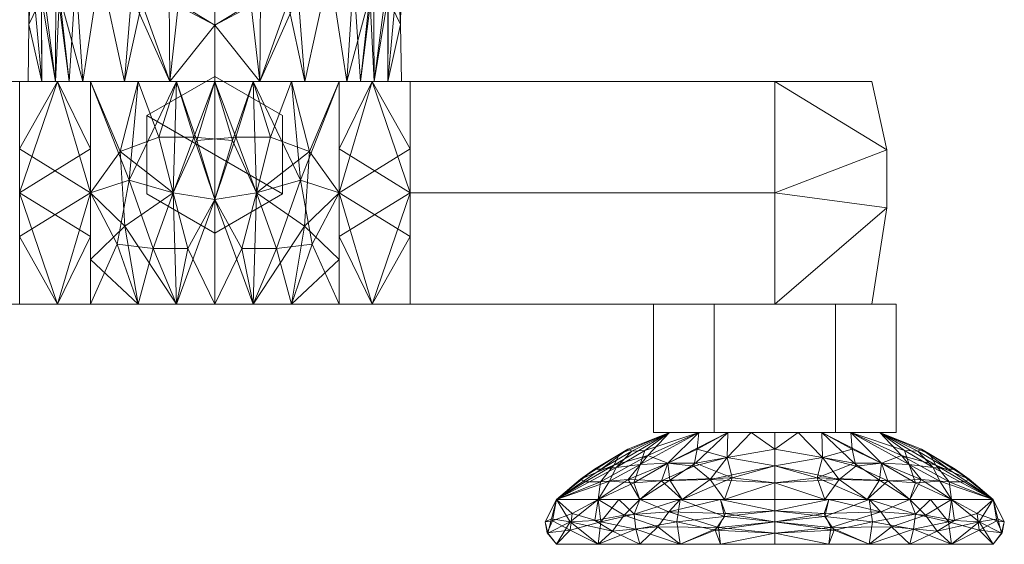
# Model space of a CAD drawing. Header units: millimetres. Extents: x -74 to 74, y 0 to 98.
# Tile 2 of 3: x -18 to 74, y 0 to 49. Entities that reach past the tile are written whole.
import ezdxf

# ---------------------------------------------------------------- set-up
doc = ezdxf.new("R2010")
doc.units = ezdxf.units.MM
doc.layers.add('A-GENM', color=13, linetype='Continuous')

# ---------------------------------------------------------------- blocks, each defined once
blk = doc.blocks.new('Model_FFAS1412-701500BF0 - Model_FFAS1412-701500BF0-430332-Preview')
at = {"layer": 'A-GENM', "lineweight": 9}
mesh = blk.add_polyface(dxfattribs=at)
corners = [(0, 43.43, -17.5), (-12.374, 43.43, -12.374), (-17.5, 43.43), (-12.374, 43.43, 12.374), (0, 43.43, 17.5), (0, 48.697, 17.5), (0, 53.964, 17.5), (0, 59.231, 17.5), (0, 64.498, 17.5), (-12.374, 64.498, 12.374), (-17.5, 64.498), (-12.374, 64.498, -12.374), (0, 64.498, -17.5), (0, 59.231, -17.5), (0, 53.964, -17.5), (0, 48.697, -17.5), (-8.452, 43.43, -13.999), (-8.452, 43.43, 13.999), (-8.452, 64.498, -13.999), (-8.452, 64.498, 13.999), (-4.226, 43.43, -15.75), (-4.226, 43.43, 15.75), (-4.226, 64.498, -15.75), (-4.226, 64.498, 15.75), (-4.29, 51.33, -16.966), (-10.742, 53.964, -13.815), (-10.742, 53.964, 13.815), (-14.937, 43.43, -6.187), (-14.937, 64.498, -6.187), (-14.937, 43.43, 6.187), (-14.937, 64.498, 6.187), (-6.852, 50.81, 16.103), (-4.116, 56.597, 17.009), (-17.164, 53.964, -3.414), (-17.164, 53.696, 3.414), (-6.852, 57.709, -16.103), (-14.888, 53.072, 9.198), (-7.831, 57.442, 15.65), (-14.551, 51.48, -9.722), (-7.807, 51.485, -15.662), (-3.422, 50.51, 17.162), (-10.742, 59.9, -13.815), (-13.601, 58.08, -11.012), (-15.847, 57.264, -7.424), (-16.235, 51.258, -6.532), (-13.656, 64.498, -9.281), (-16.219, 64.498, -3.094), (-17.416, 59.231, -1.715), (-17.401, 59.229, 1.854), (-16.662, 58.83, 5.35), (-13.656, 64.498, 9.281), (-13.528, 58.456, 11.102), (-17.5, 54.094, 0.003), (-17.422, 48.764, -1.647), (-16.219, 43.43, -3.094), (-16.219, 64.498, 3.094), (-16.28, 53.786, 6.42), (-15.359, 59.43, 8.387), (-13.012, 53.226, 11.702), (-16.219, 43.43, 3.094), (-3.514, 58.708, -17.144), (-13.656, 43.43, 9.281), (-13.656, 43.43, -9.281)]
mesh.append_faces([[corners[k] for k in face] for face in [(22, 35, 18), (18, 41, 11), (21, 31, 17), (9, 26, 19), (17, 26, 3), (12, 60, 22), (6, 40, 5), (55, 49, 30), (45, 43, 28), (28, 43, 46), (50, 51, 9), (54, 44, 27), (30, 57, 50)]], dxfattribs={"vtx0": -1, "vtx1": -1})
mesh.append_faces([[corners[k] for k in face] for face in [(60, 14, 24), (35, 39, 25), (26, 17, 31), (42, 41, 25), (24, 15, 20), (35, 22, 60), (25, 1, 38), (44, 54, 53), (35, 60, 24), (51, 58, 26), (32, 37, 31), (32, 40, 6), (44, 38, 27), (40, 32, 31), (31, 37, 26), (47, 52, 48), (42, 11, 41), (57, 36, 51), (53, 59, 34), (40, 21, 5), (7, 23, 32), (43, 33, 47), (47, 48, 10), (39, 35, 24), (41, 35, 25), (56, 29, 36), (58, 51, 36), (23, 37, 32), (19, 26, 37), (33, 43, 44), (43, 47, 46), (20, 39, 24), (16, 25, 39), (21, 40, 31), (35, 41, 18), (42, 25, 38), (43, 42, 38), (43, 45, 42), (44, 43, 38), (52, 47, 33), (49, 48, 34), (49, 55, 48), (34, 56, 49), (50, 57, 51), (49, 57, 30), (26, 9, 51), (53, 52, 33), (48, 52, 34), (53, 33, 44), (57, 56, 36), (57, 49, 56), (58, 36, 61), (3, 26, 58), (59, 56, 34), (34, 52, 53)]], dxfattribs={"vtx0": -1, "vtx1": -1, "vtx2": -1})
mesh.append_faces([[corners[k] for k in face] for face in [(24, 14, 15), (39, 20, 16), (25, 16, 1), (37, 23, 19), (56, 59, 29), (47, 10, 46), (38, 1, 62), (36, 29, 61)]], dxfattribs={"vtx0": -1, "vtx2": -1})
mesh.append_faces([[corners[k] for k in face] for face in [(60, 12, 13, 14)]], dxfattribs={"vtx0": -1, "vtx3": -1})
mesh.append_faces([[corners[k] for k in face] for face in [(4, 5, 21)]], dxfattribs={"vtx1": -1})
mesh.append_faces([[corners[k] for k in face] for face in [(6, 7, 32), (61, 3, 58), (45, 11, 42), (2, 59, 53), (54, 2, 53), (55, 10, 48), (62, 27, 38)]], dxfattribs={"vtx1": -1, "vtx2": -1})
mesh.append_faces([[corners[k] for k in face] for face in [(15, 0, 20), (7, 8, 23)]], dxfattribs={"vtx2": -1})
mesh = blk.add_polyface(dxfattribs=at)
corners = [(0, 43.43, -17.5), (0, 48.697, -17.5), (0, 53.964, -17.5), (0, 59.231, -17.5), (0, 64.498, -17.5), (12.374, 64.498, -12.374), (17.5, 64.498), (12.374, 64.498, 12.374), (0, 64.498, 17.5), (0, 59.231, 17.5), (0, 53.964, 17.5), (0, 48.697, 17.5), (0, 43.43, 17.5), (12.374, 43.43, 12.374), (17.5, 43.43), (12.374, 43.43, -12.374), (8.452, 43.43, 13.999), (8.452, 43.43, -13.999), (8.452, 64.498, 13.999), (8.452, 64.498, -13.999), (4.226, 43.43, 15.75), (4.226, 43.43, -15.75), (4.226, 64.498, 15.75), (4.226, 64.498, -15.75), (4.29, 51.33, 16.966), (10.742, 53.964, 13.815), (10.742, 53.964, -13.815), (14.937, 43.43, 6.187), (14.937, 64.498, 6.187), (14.937, 43.43, -6.187), (14.937, 64.498, -6.187), (6.852, 50.81, -16.103), (4.116, 56.597, -17.009), (17.164, 53.964, 3.414), (17.164, 53.696, -3.414), (6.852, 57.709, 16.103), (14.888, 53.072, -9.198), (7.831, 57.442, -15.65), (14.551, 51.48, 9.722), (7.807, 51.485, 15.662), (3.422, 50.51, -17.162), (10.742, 59.9, 13.815), (13.601, 58.08, 11.012), (15.847, 57.264, 7.424), (16.235, 51.258, 6.532), (13.656, 64.498, 9.281), (16.219, 64.498, 3.094), (17.416, 59.231, 1.715), (17.401, 59.229, -1.854), (16.662, 58.83, -5.35), (13.656, 64.498, -9.281), (13.528, 58.456, -11.102), (17.5, 54.094, -0.003), (17.422, 48.764, 1.647), (16.219, 43.43, 3.094), (16.219, 64.498, -3.094), (16.28, 53.786, -6.42), (15.359, 59.43, -8.387), (13.012, 53.226, -11.702), (16.219, 43.43, -3.094), (3.514, 58.708, 17.144), (13.656, 43.43, -9.281), (13.656, 43.43, 9.281)]
mesh.append_faces([[corners[k] for k in face] for face in [(22, 35, 18), (18, 41, 7), (21, 31, 17), (5, 26, 19), (17, 26, 15), (8, 60, 22), (2, 40, 1), (55, 49, 30), (45, 43, 28), (28, 43, 46), (50, 51, 5), (54, 44, 27), (30, 57, 50)]], dxfattribs={"vtx0": -1, "vtx1": -1})
mesh.append_faces([[corners[k] for k in face] for face in [(60, 10, 24), (35, 39, 25), (26, 17, 31), (42, 41, 25), (24, 11, 20), (35, 22, 60), (25, 13, 38), (44, 54, 53), (35, 60, 24), (51, 58, 26), (32, 37, 31), (32, 40, 2), (44, 38, 27), (40, 32, 31), (31, 37, 26), (47, 52, 48), (42, 7, 41), (57, 36, 51), (53, 59, 34), (40, 21, 1), (3, 23, 32), (43, 33, 47), (47, 48, 6), (39, 35, 24), (41, 35, 25), (56, 29, 36), (58, 51, 36), (23, 37, 32), (19, 26, 37), (33, 43, 44), (43, 47, 46), (20, 39, 24), (16, 25, 39), (21, 40, 31), (35, 41, 18), (42, 25, 38), (43, 42, 38), (43, 45, 42), (44, 43, 38), (52, 47, 33), (49, 48, 34), (49, 55, 48), (34, 56, 49), (50, 57, 51), (49, 57, 30), (26, 5, 51), (53, 52, 33), (48, 52, 34), (53, 33, 44), (57, 56, 36), (57, 49, 56), (58, 36, 61), (15, 26, 58), (59, 56, 34), (34, 52, 53)]], dxfattribs={"vtx0": -1, "vtx1": -1, "vtx2": -1})
mesh.append_faces([[corners[k] for k in face] for face in [(24, 10, 11), (39, 20, 16), (25, 16, 13), (37, 23, 19), (56, 59, 29), (47, 6, 46), (38, 13, 62), (36, 29, 61)]], dxfattribs={"vtx0": -1, "vtx2": -1})
mesh.append_faces([[corners[k] for k in face] for face in [(60, 8, 9, 10)]], dxfattribs={"vtx0": -1, "vtx3": -1})
mesh.append_faces([[corners[k] for k in face] for face in [(0, 1, 21)]], dxfattribs={"vtx1": -1})
mesh.append_faces([[corners[k] for k in face] for face in [(2, 3, 32), (61, 15, 58), (45, 7, 42), (14, 59, 53), (54, 14, 53), (55, 6, 48), (62, 27, 38)]], dxfattribs={"vtx1": -1, "vtx2": -1})
mesh.append_faces([[corners[k] for k in face] for face in [(11, 12, 20), (3, 4, 23)]], dxfattribs={"vtx2": -1})
mesh = blk.add_polyface(dxfattribs=at)
corners = [(11.657, 43.43, -13.053), (0, 43.43, -17.5), (-11.657, 43.43, -13.053), (-14.753, 43.43, -11.168), (-18.318, 43.43, -10.511), (-52.5, 43.43, -10.511), (-61.603, 43.43, -5.256), (-61.603, 43.43, 5.256), (-52.5, 43.43, 10.511), (-18.318, 43.43, 10.511), (-14.753, 43.43, 11.168), (-11.657, 43.43, 13.053), (0, 43.43, 17.5), (11.657, 43.43, 13.053), (14.753, 43.43, 11.168), (18.318, 43.43, 10.511), (52.5, 43.43, 10.511), (61.603, 43.43, 5.256), (61.603, 43.43, -5.256), (52.5, 43.43, -10.511), (18.318, 43.43, -10.511), (14.753, 43.43, -11.168)]
mesh.append_faces([[corners[k] for k in face] for face in [(8, 6, 7)]], dxfattribs={"vtx0": -1})
mesh.append_faces([[corners[k] for k in face] for face in [(14, 21, 0), (9, 4, 5), (10, 3, 4, 9)]], dxfattribs={"vtx0": -1, "vtx2": -1})
mesh.append_faces([[corners[k] for k in face] for face in [(0, 12, 13, 14)]], dxfattribs={"vtx0": -1, "vtx3": -1})
mesh.append_faces([[corners[k] for k in face] for face in [(2, 3, 10), (11, 12, 2, 10)]], dxfattribs={"vtx1": -1, "vtx2": -1})
mesh.append_faces([[corners[k] for k in face] for face in [(19, 20, 15, 16), (20, 21, 14, 15), (5, 6, 8, 9)]], dxfattribs={"vtx1": -1, "vtx3": -1})
mesh.append_faces([[corners[k] for k in face] for face in [(0, 1, 2, 12)]], dxfattribs={"vtx2": -1, "vtx3": -1})
mesh.append_faces([[corners[k] for k in face] for face in [(16, 17, 18, 19)]], dxfattribs={"vtx3": -1})
mesh = blk.add_polyface(dxfattribs=at)
corners = [(-11.657, 22.54, -13.053), (-14.753, 22.54, -11.168), (-18.318, 22.54, -10.511), (-18.318, 32.985, -10.511), (-18.318, 43.43, -10.511), (-14.753, 43.43, -11.168), (-11.657, 43.43, -13.053), (-11.657, 32.985, -13.053), (-11.657, 28.865, -13.053), (-18.318, 37.105, -10.511)]
mesh.append_faces([[corners[k] for k in face] for face in [(7, 5, 6)]], dxfattribs={"vtx0": -1})
mesh.append_faces([[corners[k] for k in face] for face in [(3, 8, 1), (7, 9, 5)]], dxfattribs={"vtx0": -1, "vtx1": -1, "vtx2": -1})
mesh.append_faces([[corners[k] for k in face] for face in [(3, 9, 7, 8)]], dxfattribs={"vtx1": -1, "vtx3": -1})
mesh.append_faces([[corners[k] for k in face] for face in [(8, 0, 1), (9, 4, 5), (1, 2, 3)]], dxfattribs={"vtx2": -1})
mesh = blk.add_polyface(dxfattribs=at)
corners = [(-18.318, 22.54, 10.511), (-14.753, 22.54, 11.168), (-11.657, 22.54, 13.053), (-11.657, 32.985, 13.053), (-11.657, 43.43, 13.053), (-14.753, 43.43, 11.168), (-18.318, 43.43, 10.511), (-18.318, 32.985, 10.511), (-18.318, 28.865, 10.511), (-11.657, 37.105, 13.053)]
mesh.append_faces([[corners[k] for k in face] for face in [(7, 5, 6)]], dxfattribs={"vtx0": -1})
mesh.append_faces([[corners[k] for k in face] for face in [(3, 8, 1), (7, 9, 5)]], dxfattribs={"vtx0": -1, "vtx1": -1, "vtx2": -1})
mesh.append_faces([[corners[k] for k in face] for face in [(3, 9, 7, 8)]], dxfattribs={"vtx1": -1, "vtx3": -1})
mesh.append_faces([[corners[k] for k in face] for face in [(8, 0, 1), (9, 4, 5), (1, 2, 3)]], dxfattribs={"vtx2": -1})
mesh = blk.add_polyface(dxfattribs=at)
corners = [(0, 43.43, 17.5), (-12.374, 43.43, 12.374), (-17.5, 43.43), (-12.374, 43.43, -12.374), (0, 43.43, -17.5), (12.374, 43.43, -12.374), (17.5, 43.43), (12.374, 43.43, 12.374)]
mesh.append_faces([[corners[k] for k in face] for face in [(1, 4, 5, 6)]], dxfattribs={"vtx0": -1, "vtx3": -1})
mesh.append_faces([[corners[k] for k in face] for face in [(2, 3, 4, 1), (7, 0, 1, 6)]], dxfattribs={"vtx2": -1})
mesh = blk.add_polyface(dxfattribs=at)
corners = [(11.657, 22.54, -13.053), (0, 22.54, -17.5), (-11.657, 22.54, -13.053), (-11.657, 32.985, -13.053), (-11.657, 43.43, -13.053), (0, 43.43, -17.5), (11.657, 43.43, -13.053), (11.657, 32.985, -13.053), (7.185, 43.43, -14.759), (-7.185, 22.54, -14.759), (7.185, 22.54, -14.759), (-7.185, 43.43, -14.759), (3.899, 32.985, -17.06), (-3.899, 32.985, -17.06), (11.657, 26.723, -13.053), (8.419, 29.854, -15.342), (8.877, 36.837, -15.081), (3.593, 43.43, -16.129), (1.962, 38.207, -17.39), (0, 32.351, -17.5), (-1.675, 37.89, -17.42), (-3.593, 43.43, -16.129), (5.24, 38.207, -16.697), (-3.593, 22.54, -16.129), (-5.787, 27.762, -16.516), (-8.032, 34.148, -15.548), (-9.139, 28.161, -14.924), (-2.533, 27.762, -17.316), (3.593, 22.54, -16.129)]
mesh.append_faces([[corners[k] for k in face] for face in [(23, 27, 1), (1, 19, 28), (6, 16, 8), (8, 22, 17), (4, 25, 3), (21, 25, 11), (2, 26, 9)]], dxfattribs={"vtx0": -1, "vtx1": -1})
mesh.append_faces([[corners[k] for k in face] for face in [(13, 27, 24), (13, 21, 20), (15, 14, 10), (22, 12, 18), (20, 5, 18), (18, 19, 20), (7, 15, 16), (13, 24, 25), (16, 15, 12), (22, 18, 17), (16, 22, 8), (18, 12, 19), (19, 12, 28), (23, 24, 27), (19, 13, 20), (13, 25, 21), (16, 12, 22), (25, 24, 26), (9, 26, 24), (3, 25, 26), (13, 19, 27), (1, 27, 19), (15, 28, 12)]], dxfattribs={"vtx0": -1, "vtx1": -1, "vtx2": -1})
mesh.append_faces([[corners[k] for k in face] for face in [(18, 5, 17), (24, 23, 9)]], dxfattribs={"vtx0": -1, "vtx2": -1})
mesh.append_faces([[corners[k] for k in face] for face in [(6, 7, 16), (4, 11, 25), (10, 28, 15), (2, 3, 26), (7, 14, 15), (21, 5, 20)]], dxfattribs={"vtx1": -1, "vtx2": -1})
mesh.append_faces([[corners[k] for k in face] for face in [(14, 0, 10)]], dxfattribs={"vtx2": -1})
mesh = blk.add_polyface(dxfattribs=at)
corners = [(-11.657, 22.54, 13.053), (0, 22.54, 17.5), (11.657, 22.54, 13.053), (11.657, 32.985, 13.053), (11.657, 43.43, 13.053), (0, 43.43, 17.5), (-11.657, 43.43, 13.053), (-11.657, 32.985, 13.053), (-7.185, 43.43, 14.759), (7.185, 22.54, 14.759), (-7.185, 22.54, 14.759), (7.185, 43.43, 14.759), (-3.899, 32.985, 17.06), (3.899, 32.985, 17.06), (-11.657, 26.723, 13.053), (-8.419, 29.854, 15.342), (-8.877, 36.837, 15.081), (-3.593, 43.43, 16.129), (-1.962, 38.207, 17.39), (0, 32.351, 17.5), (1.675, 37.89, 17.42), (3.593, 43.43, 16.129), (-5.24, 38.207, 16.697), (3.593, 22.54, 16.129), (5.787, 27.762, 16.516), (8.032, 34.148, 15.548), (9.139, 28.161, 14.924), (2.533, 27.762, 17.316), (-3.593, 22.54, 16.129)]
mesh.append_faces([[corners[k] for k in face] for face in [(23, 27, 1), (1, 19, 28), (6, 16, 8), (8, 22, 17), (4, 25, 3), (21, 25, 11), (2, 26, 9)]], dxfattribs={"vtx0": -1, "vtx1": -1})
mesh.append_faces([[corners[k] for k in face] for face in [(13, 27, 24), (13, 21, 20), (15, 14, 10), (22, 12, 18), (20, 5, 18), (18, 19, 20), (7, 15, 16), (13, 24, 25), (16, 15, 12), (22, 18, 17), (16, 22, 8), (18, 12, 19), (19, 12, 28), (23, 24, 27), (19, 13, 20), (13, 25, 21), (16, 12, 22), (25, 24, 26), (9, 26, 24), (3, 25, 26), (13, 19, 27), (1, 27, 19), (15, 28, 12)]], dxfattribs={"vtx0": -1, "vtx1": -1, "vtx2": -1})
mesh.append_faces([[corners[k] for k in face] for face in [(18, 5, 17), (24, 23, 9)]], dxfattribs={"vtx0": -1, "vtx2": -1})
mesh.append_faces([[corners[k] for k in face] for face in [(6, 7, 16), (4, 11, 25), (10, 28, 15), (2, 3, 26), (7, 14, 15), (21, 5, 20)]], dxfattribs={"vtx1": -1, "vtx2": -1})
mesh.append_faces([[corners[k] for k in face] for face in [(14, 0, 10)]], dxfattribs={"vtx2": -1})
mesh = blk.add_polyface(dxfattribs=at)
corners = [(0, 29.19, -28), (-6.365, 32.865, -28), (-6.365, 40.215, -28), (0, 43.89, -28), (6.365, 40.215, -28), (6.365, 32.865, -28)]
mesh.append_faces([[corners[k] for k in face] for face in [(5, 0, 1, 2), (2, 3, 4, 5)]], dxfattribs={"vtx3": -1})
mesh = blk.add_polyface(dxfattribs=at)
corners = [(0, 29.19), (6.365, 32.865), (6.365, 40.215), (0, 43.89), (-6.365, 40.215), (-6.365, 32.865)]
mesh.append_faces([[corners[k] for k in face] for face in [(4, 5, 0, 1), (1, 2, 3, 4)]], dxfattribs={"vtx3": -1})
mesh = blk.add_polyface(dxfattribs=at)
corners = [(0, 43.89, -28), (-6.365, 40.215, -28), (-6.365, 32.865, -28), (0, 29.19, -28), (0, 29.19, -21), (0, 29.19, -14), (0, 29.19, -7), (0, 29.19), (-6.365, 32.865), (-6.365, 40.215), (0, 43.89), (0, 43.89, -7), (0, 43.89, -14), (0, 43.89, -21)]
mesh.append_faces([[corners[k] for k in face] for face in [(11, 9, 10), (8, 6, 7)]], dxfattribs={"vtx0": -1})
mesh.append_faces([[corners[k] for k in face] for face in [(4, 13, 1, 2)]], dxfattribs={"vtx0": -1, "vtx1": -1, "vtx3": -1})
mesh.append_faces([[corners[k] for k in face] for face in [(5, 12, 13, 4), (6, 11, 12, 5)]], dxfattribs={"vtx0": -1, "vtx2": -1})
mesh.append_faces([[corners[k] for k in face] for face in [(0, 1, 13)]], dxfattribs={"vtx1": -1})
mesh.append_faces([[corners[k] for k in face] for face in [(8, 9, 11, 6)]], dxfattribs={"vtx1": -1, "vtx2": -1, "vtx3": -1})
mesh.append_faces([[corners[k] for k in face] for face in [(2, 3, 4)]], dxfattribs={"vtx2": -1})
mesh = blk.add_polyface(dxfattribs=at)
corners = [(0, 43.89, -28), (0, 43.89, -21), (0, 43.89, -14), (0, 43.89, -7), (0, 43.89), (6.365, 40.215), (6.365, 32.865), (0, 29.19), (0, 29.19, -7), (0, 29.19, -14), (0, 29.19, -21), (0, 29.19, -28), (6.365, 32.865, -28), (6.365, 40.215, -28)]
mesh.append_faces([[corners[k] for k in face] for face in [(8, 6, 7), (5, 3, 4)]], dxfattribs={"vtx0": -1})
mesh.append_faces([[corners[k] for k in face] for face in [(1, 10, 12, 13)]], dxfattribs={"vtx0": -1, "vtx1": -1, "vtx3": -1})
mesh.append_faces([[corners[k] for k in face] for face in [(2, 9, 10, 1), (3, 8, 9, 2)]], dxfattribs={"vtx0": -1, "vtx2": -1})
mesh.append_faces([[corners[k] for k in face] for face in [(11, 12, 10)]], dxfattribs={"vtx1": -1})
mesh.append_faces([[corners[k] for k in face] for face in [(5, 6, 8, 3)]], dxfattribs={"vtx1": -1, "vtx2": -1, "vtx3": -1})
mesh.append_faces([[corners[k] for k in face] for face in [(13, 0, 1)]], dxfattribs={"vtx2": -1})
mesh = blk.add_polyface(dxfattribs=at)
corners = [(11.657, 22.54, 13.053), (14.753, 22.54, 11.168), (18.318, 22.54, 10.511), (18.318, 32.985, 10.511), (18.318, 43.43, 10.511), (14.753, 43.43, 11.168), (11.657, 43.43, 13.053), (11.657, 32.985, 13.053), (11.657, 28.865, 13.053), (18.318, 37.105, 10.511)]
mesh.append_faces([[corners[k] for k in face] for face in [(7, 5, 6)]], dxfattribs={"vtx0": -1})
mesh.append_faces([[corners[k] for k in face] for face in [(3, 8, 1), (7, 9, 5)]], dxfattribs={"vtx0": -1, "vtx1": -1, "vtx2": -1})
mesh.append_faces([[corners[k] for k in face] for face in [(3, 9, 7, 8)]], dxfattribs={"vtx1": -1, "vtx3": -1})
mesh.append_faces([[corners[k] for k in face] for face in [(8, 0, 1), (9, 4, 5), (1, 2, 3)]], dxfattribs={"vtx2": -1})
mesh = blk.add_polyface(dxfattribs=at)
corners = [(18.318, 22.54, -10.511), (14.753, 22.54, -11.168), (11.657, 22.54, -13.053), (11.657, 32.985, -13.053), (11.657, 43.43, -13.053), (14.753, 43.43, -11.168), (18.318, 43.43, -10.511), (18.318, 32.985, -10.511), (18.318, 28.865, -10.511), (11.657, 37.105, -13.053)]
mesh.append_faces([[corners[k] for k in face] for face in [(7, 5, 6)]], dxfattribs={"vtx0": -1})
mesh.append_faces([[corners[k] for k in face] for face in [(3, 8, 1), (7, 9, 5)]], dxfattribs={"vtx0": -1, "vtx1": -1, "vtx2": -1})
mesh.append_faces([[corners[k] for k in face] for face in [(3, 9, 7, 8)]], dxfattribs={"vtx1": -1, "vtx3": -1})
mesh.append_faces([[corners[k] for k in face] for face in [(8, 0, 1), (9, 4, 5), (1, 2, 3)]], dxfattribs={"vtx2": -1})
mesh = blk.add_polyface(dxfattribs=at)
corners = [(18.318, 22.54, 10.511), (52.5, 22.54, 10.511), (52.5, 32.985, 10.511), (52.5, 43.43, 10.511), (18.318, 43.43, 10.511), (18.318, 32.985, 10.511)]
mesh.append_faces([[corners[k] for k in face] for face in [(3, 4, 5, 2)]], dxfattribs={"vtx2": -1})
mesh.append_faces([[corners[k] for k in face] for face in [(5, 0, 1, 2)]], dxfattribs={"vtx3": -1})
mesh = blk.add_polyface(dxfattribs=at)
corners = [(52.5, 22.54, -10.511), (18.318, 22.54, -10.511), (18.318, 32.985, -10.511), (18.318, 43.43, -10.511), (52.5, 43.43, -10.511), (52.5, 32.985, -10.511)]
mesh.append_faces([[corners[k] for k in face] for face in [(3, 4, 5, 2)]], dxfattribs={"vtx2": -1})
mesh.append_faces([[corners[k] for k in face] for face in [(5, 0, 1, 2)]], dxfattribs={"vtx3": -1})
mesh = blk.add_polyface(dxfattribs=at)
corners = [(52.5, 22.54, 10.511), (61.603, 22.54, 5.256), (61.603, 22.54, -5.256), (52.5, 22.54, -10.511), (52.5, 32.985, -10.511), (52.5, 43.43, -10.511), (61.603, 43.43, -5.256), (61.603, 43.43, 5.256), (52.5, 43.43, 10.511), (52.5, 32.985, 10.511), (63.011, 37.022, 0), (63.011, 31.555, 0)]
mesh.append_faces([[corners[k] for k in face] for face in [(1, 11, 0), (7, 10, 6), (9, 10, 8), (8, 10, 7), (5, 10, 4), (3, 11, 2)]], dxfattribs={"vtx0": -1, "vtx1": -1})
mesh.append_faces([[corners[k] for k in face] for face in [(9, 11, 10), (10, 11, 4)]], dxfattribs={"vtx0": -1, "vtx1": -1, "vtx2": -1})
mesh.append_faces([[corners[k] for k in face] for face in [(11, 9, 0), (10, 5, 6)]], dxfattribs={"vtx0": -1, "vtx2": -1})
mesh.append_faces([[corners[k] for k in face] for face in [(1, 2, 11), (3, 4, 11)]], dxfattribs={"vtx1": -1, "vtx2": -1})
mesh = blk.add_polyface(dxfattribs=at)
corners = [(11.657, 22.54, -13.053), (14.753, 22.54, -11.168), (18.318, 22.54, -10.511), (52.5, 22.54, -10.511), (61.603, 22.54, -5.256), (61.603, 22.54, 5.256), (52.5, 22.54, 10.511), (18.318, 22.54, 10.511), (14.753, 22.54, 11.168), (11.657, 22.54, 13.053), (0, 22.54, 17.5), (-11.657, 22.54, 13.053), (-14.753, 22.54, 11.168), (-18.318, 22.54, 10.511), (-52.5, 22.54, 10.511), (-61.603, 22.54, 5.256), (-61.603, 22.54, -5.256), (-52.5, 22.54, -10.511), (-18.318, 22.54, -10.511), (-14.753, 22.54, -11.168), (-11.657, 22.54, -13.053), (0, 22.54, -17.5)]
mesh.append_faces([[corners[k] for k in face] for face in [(11, 9, 10)]], dxfattribs={"vtx0": -1})
mesh.append_faces([[corners[k] for k in face] for face in [(0, 9, 21), (2, 8, 1)]], dxfattribs={"vtx0": -1, "vtx1": -1})
mesh.append_faces([[corners[k] for k in face] for face in [(12, 19, 20, 11)]], dxfattribs={"vtx0": -1, "vtx2": -1})
mesh.append_faces([[corners[k] for k in face] for face in [(11, 20, 21, 9)]], dxfattribs={"vtx0": -1, "vtx2": -1, "vtx3": -1})
mesh.append_faces([[corners[k] for k in face] for face in [(16, 17, 14, 15)]], dxfattribs={"vtx1": -1})
mesh.append_faces([[corners[k] for k in face] for face in [(2, 3, 7, 8), (0, 1, 8, 9), (17, 18, 13, 14), (18, 19, 12, 13), (3, 4, 6, 7)]], dxfattribs={"vtx1": -1, "vtx3": -1})
mesh.append_faces([[corners[k] for k in face] for face in [(4, 5, 6)]], dxfattribs={"vtx2": -1})
mesh = blk.add_polyface(dxfattribs=at)
corners = [(46.812, 22.54, -9.851), (46.812, 10.5, -9.851), (41.125, 10.5), (41.125, 22.54)]
mesh.append_faces([[corners[k] for k in face] for face in [(0, 1, 2, 3)]])
mesh = blk.add_polyface(dxfattribs=at)
corners = [(41.125, 22.54), (41.125, 10.5), (46.812, 10.5, 9.851), (46.812, 22.54, 9.851)]
mesh.append_faces([[corners[k] for k in face] for face in [(0, 1, 2, 3)]])
mesh = blk.add_polyface(dxfattribs=at)
corners = [(41.125, 22.54), (46.812, 22.54, 9.851), (58.188, 22.54, 9.851), (63.875, 22.54), (58.188, 22.54, -9.851), (46.812, 22.54, -9.851)]
mesh.append_faces([[corners[k] for k in face] for face in [(1, 5, 0)]], dxfattribs={"vtx0": -1})
mesh.append_faces([[corners[k] for k in face] for face in [(4, 5, 3)]], dxfattribs={"vtx1": -1})
mesh.append_faces([[corners[k] for k in face] for face in [(1, 2, 3, 5)]], dxfattribs={"vtx2": -1, "vtx3": -1})
mesh = blk.add_polyface(dxfattribs=at)
corners = [(58.188, 22.54, -9.851), (58.188, 10.5, -9.851), (46.812, 10.5, -9.851), (46.812, 22.54, -9.851)]
mesh.append_faces([[corners[k] for k in face] for face in [(0, 1, 2, 3)]])
mesh = blk.add_polyface(dxfattribs=at)
corners = [(46.812, 22.54, 9.851), (46.812, 10.5, 9.851), (58.188, 10.5, 9.851), (58.188, 22.54, 9.851)]
mesh.append_faces([[corners[k] for k in face] for face in [(0, 1, 2, 3)]])
mesh = blk.add_polyface(dxfattribs=at)
corners = [(63.875, 22.54), (63.875, 10.5), (58.188, 10.5, -9.851), (58.188, 22.54, -9.851)]
mesh.append_faces([[corners[k] for k in face] for face in [(0, 1, 2, 3)]])
mesh = blk.add_polyface(dxfattribs=at)
corners = [(58.188, 22.54, 9.851), (58.188, 10.5, 9.851), (63.875, 10.5), (63.875, 22.54)]
mesh.append_faces([[corners[k] for k in face] for face in [(0, 1, 2, 3)]])
mesh = blk.add_polyface(dxfattribs=at)
corners = [(52.5, 4.2, -21.525), (39.848, 4.2, -17.414), (32.029, 4.2, -6.652), (32.029, 4.2, 6.652), (39.848, 4.2, 17.414), (52.5, 4.2, 21.525), (52.5, 5.775, 18.988), (52.5, 7.35, 16.45), (52.5, 8.925, 13.913), (52.5, 10.5, 11.375), (42.649, 10.5, 5.687), (42.649, 10.5, -5.687), (52.5, 10.5, -11.375), (52.5, 8.925, -13.913), (52.5, 7.35, -16.45), (52.5, 5.775, -18.988), (48.098, 10.5, 8.834), (48.098, 10.5, -8.834), (47.789, 4.2, 19.994), (47.789, 4.2, -19.994), (48.027, 8.138, 14.507), (48.027, 8.138, -14.507), (42.474, 7.615, 12.497), (42.474, 7.615, -12.497), (35.938, 4.2, 12.033), (37.639, 7.208, 7.572), (42.649, 10.5), (35.597, 7.035, 1.349), (42.649, 10.5, -2.844), (37.408, 7.421, -6.251), (37.945, 8.448, -1.916), (32.029, 4.2), (34.283, 6.106, -2.948), (35.938, 4.2, -12.033), (42.649, 10.5, 2.844), (38.728, 8.938, 1.813), (39.091, 8.726, 4.771), (36.221, 7.059, 4.607), (40.331, 8.814, 7.105), (45.374, 10.5, 7.261), (39.896, 7.482, 10.237), (39.3, 5.775, 13.648), (42.672, 6.017, 15.789), (43.818, 4.2, 18.704), (37.01, 5.915, 10.585), (45.061, 7.625, 14.173), (50.299, 10.5, 10.104), (48.52, 6.232, 17.813), (50.299, 10.5, -10.104), (43.818, 4.2, -18.704), (46.462, 6.08, -17.483), (44.911, 7.324, -14.642), (41.881, 5.962, -15.375), (38.763, 6.09, -12.361), (40.601, 8.345, -8.88), (45.374, 10.5, -7.261), (45.226, 8.932, -11.845), (36.151, 5.867, -9.361), (34.727, 5.862, -6.271)]
mesh.append_faces([[corners[k] for k in face] for face in [(8, 20, 7), (33, 53, 1), (14, 21, 13), (49, 50, 19), (34, 36, 10), (39, 22, 16), (24, 44, 3), (1, 52, 49), (17, 56, 55)]], dxfattribs={"vtx0": -1, "vtx1": -1})
mesh.append_faces([[corners[k] for k in face] for face in [(49, 52, 50), (42, 41, 4), (40, 25, 44), (21, 48, 13), (57, 29, 54), (20, 8, 46), (54, 55, 23), (37, 35, 27), (44, 25, 3), (51, 23, 56), (42, 43, 47), (38, 36, 25), (18, 6, 47), (51, 50, 52), (21, 14, 50), (20, 16, 45), (36, 35, 37), (22, 40, 41), (30, 35, 26), (32, 30, 29), (52, 1, 53), (32, 27, 30), (30, 28, 29), (27, 32, 31), (29, 57, 58), (34, 35, 36), (38, 10, 36), (27, 35, 30), (37, 25, 36), (37, 3, 25), (37, 27, 3), (40, 22, 39), (38, 25, 40), (38, 40, 39), (22, 41, 42), (24, 41, 44), (42, 45, 22), (40, 44, 41), (42, 47, 45), (22, 45, 16), (20, 45, 47), (20, 47, 7), (19, 50, 15), (21, 50, 51), (17, 21, 56), (23, 51, 52), (53, 23, 52), (23, 53, 54), (53, 33, 57), (51, 56, 21), (11, 54, 29), (55, 56, 23), (53, 57, 54), (58, 32, 29), (58, 2, 32), (58, 57, 2)]], dxfattribs={"vtx0": -1, "vtx1": -1, "vtx2": -1})
mesh.append_faces([[corners[k] for k in face] for face in [(50, 14, 15), (57, 33, 2), (41, 24, 4), (42, 4, 43), (21, 17, 48), (54, 11, 55)]], dxfattribs={"vtx0": -1, "vtx2": -1})
mesh.append_faces([[corners[k] for k in face] for face in [(12, 13, 48)]], dxfattribs={"vtx1": -1})
mesh.append_faces([[corners[k] for k in face] for face in [(39, 10, 38), (6, 7, 47), (28, 11, 29), (31, 3, 27), (34, 26, 35), (26, 28, 30), (2, 31, 32), (46, 16, 20), (43, 18, 47)]], dxfattribs={"vtx1": -1, "vtx2": -1})
mesh.append_faces([[corners[k] for k in face] for face in [(8, 9, 46), (18, 5, 6), (15, 0, 19)]], dxfattribs={"vtx2": -1})
mesh = blk.add_polyface(dxfattribs=at)
corners = [(41.125, 10.5), (46.812, 10.5, -9.851), (58.188, 10.5, -9.851), (63.875, 10.5), (58.188, 10.5, 9.851), (46.812, 10.5, 9.851)]
mesh.append_faces([[corners[k] for k in face] for face in [(3, 4, 1, 2)]], dxfattribs={"vtx1": -1})
mesh.append_faces([[corners[k] for k in face] for face in [(5, 0, 1, 4)]], dxfattribs={"vtx2": -1})
mesh = blk.add_polyface(dxfattribs=at)
corners = [(52.5, 10.5, -11.375), (42.649, 10.5, -5.687), (42.649, 10.5, 5.687), (52.5, 10.5, 11.375), (52.5, 10.5)]
mesh.append_faces([[corners[k] for k in face] for face in [(4, 1, 2, 3)]], dxfattribs={"vtx0": -1})
mesh.append_faces([[corners[k] for k in face] for face in [(4, 0, 1)]], dxfattribs={"vtx2": -1})
mesh = blk.add_polyface(dxfattribs=at)
corners = [(52.5, 10.5, -11.375), (52.5, 10.5), (52.5, 10.5, 11.375), (62.351, 10.5, 5.687), (62.351, 10.5, -5.687)]
mesh.append_faces([[corners[k] for k in face] for face in [(1, 3, 4, 0)]], dxfattribs={"vtx0": -1})
mesh.append_faces([[corners[k] for k in face] for face in [(1, 2, 3)]], dxfattribs={"vtx2": -1})
mesh = blk.add_polyface(dxfattribs=at)
corners = [(52.5, 4.2, -21.525), (52.5, 5.775, -18.988), (52.5, 7.35, -16.45), (52.5, 8.925, -13.913), (52.5, 10.5, -11.375), (62.351, 10.5, -5.687), (62.351, 10.5, 5.687), (52.5, 10.5, 11.375), (52.5, 8.925, 13.913), (52.5, 7.35, 16.45), (52.5, 5.775, 18.988), (52.5, 4.2, 21.525), (65.152, 4.2, 17.414), (72.971, 4.2, 6.652), (72.971, 4.2, -6.652), (65.152, 4.2, -17.414), (56.902, 10.5, -8.834), (56.902, 10.5, 8.834), (57.211, 4.2, -19.994), (57.211, 4.2, 19.994), (56.973, 8.138, -14.507), (56.973, 8.138, 14.507), (62.526, 7.615, -12.497), (62.526, 7.615, 12.497), (69.062, 4.2, -12.033), (67.361, 7.208, -7.572), (62.351, 10.5), (69.403, 7.035, -1.349), (62.351, 10.5, 2.844), (67.592, 7.421, 6.251), (67.055, 8.448, 1.916), (72.971, 4.2), (70.717, 6.106, 2.948), (69.062, 4.2, 12.033), (62.351, 10.5, -2.844), (66.272, 8.938, -1.813), (65.909, 8.726, -4.771), (68.779, 7.059, -4.607), (64.669, 8.814, -7.105), (59.626, 10.5, -7.261), (65.104, 7.482, -10.237), (65.7, 5.775, -13.648), (62.328, 6.017, -15.789), (61.182, 4.2, -18.704), (67.99, 5.915, -10.585), (59.939, 7.625, -14.173), (54.701, 10.5, -10.104), (56.48, 6.232, -17.813), (54.701, 10.5, 10.104), (61.182, 4.2, 18.704), (58.538, 6.08, 17.483), (60.089, 7.324, 14.642), (63.119, 5.962, 15.375), (66.237, 6.09, 12.361), (64.399, 8.345, 8.88), (59.626, 10.5, 7.261), (59.774, 8.932, 11.845), (68.849, 5.867, 9.361), (70.273, 5.862, 6.271)]
mesh.append_faces([[corners[k] for k in face] for face in [(3, 20, 2), (33, 53, 12), (9, 21, 8), (49, 50, 19), (34, 36, 5), (39, 22, 16), (24, 44, 14), (12, 52, 49), (17, 56, 55)]], dxfattribs={"vtx0": -1, "vtx1": -1})
mesh.append_faces([[corners[k] for k in face] for face in [(49, 52, 50), (42, 41, 15), (40, 25, 44), (21, 48, 8), (57, 29, 54), (20, 3, 46), (54, 55, 23), (37, 35, 27), (44, 25, 14), (51, 23, 56), (42, 43, 47), (38, 36, 25), (18, 1, 47), (51, 50, 52), (21, 9, 50), (20, 16, 45), (36, 35, 37), (22, 40, 41), (30, 35, 26), (32, 30, 29), (52, 12, 53), (32, 27, 30), (30, 28, 29), (27, 32, 31), (29, 57, 58), (34, 35, 36), (38, 5, 36), (27, 35, 30), (37, 25, 36), (37, 14, 25), (37, 27, 14), (40, 22, 39), (38, 25, 40), (38, 40, 39), (22, 41, 42), (24, 41, 44), (42, 45, 22), (40, 44, 41), (42, 47, 45), (22, 45, 16), (20, 45, 47), (20, 47, 2), (19, 50, 10), (21, 50, 51), (17, 21, 56), (23, 51, 52), (53, 23, 52), (23, 53, 54), (53, 33, 57), (51, 56, 21), (6, 54, 29), (55, 56, 23), (53, 57, 54), (58, 32, 29), (58, 13, 32), (58, 57, 13)]], dxfattribs={"vtx0": -1, "vtx1": -1, "vtx2": -1})
mesh.append_faces([[corners[k] for k in face] for face in [(50, 9, 10), (57, 33, 13), (41, 24, 15), (42, 15, 43), (21, 17, 48), (54, 6, 55)]], dxfattribs={"vtx0": -1, "vtx2": -1})
mesh.append_faces([[corners[k] for k in face] for face in [(7, 8, 48)]], dxfattribs={"vtx1": -1})
mesh.append_faces([[corners[k] for k in face] for face in [(39, 5, 38), (1, 2, 47), (28, 6, 29), (31, 14, 27), (34, 26, 35), (26, 28, 30), (13, 31, 32), (46, 16, 20), (43, 18, 47)]], dxfattribs={"vtx1": -1, "vtx2": -1})
mesh.append_faces([[corners[k] for k in face] for face in [(3, 4, 46), (18, 0, 1), (10, 11, 19)]], dxfattribs={"vtx2": -1})
mesh = blk.add_polyface(dxfattribs=at)
corners = [(52.5, 0, -21.525), (39.848, 0, -17.414), (32.029, 0, -6.652), (32.029, 0, 6.652), (39.848, 0, 17.414), (52.5, 0, 21.525), (52.5, 1.05, 21.525), (52.5, 2.1, 21.525), (52.5, 3.15, 21.525), (52.5, 4.2, 21.525), (39.848, 4.2, 17.414), (32.029, 4.2, 6.652), (32.029, 4.2, -6.652), (39.848, 4.2, -17.414), (52.5, 4.2, -21.525), (52.5, 3.15, -21.525), (52.5, 2.1, -21.525), (52.5, 1.05, -21.525), (47.42, 0, 19.874), (47.42, 0, -19.874), (47.42, 4.2, 19.874), (47.42, 4.2, -19.874), (47.24, 1.575, -20.872), (43.326, 2.1, 19.472), (47.799, 2.625, 21.005), (36.211, 2.1, 14.071), (46.929, 1.324, 20.792), (43.634, 0, 18.644), (43.634, 0, -18.644), (41.538, 1.635, -18.525), (35.938, 0, -12.033), (33.321, 2.1, -9.772), (30.975, 2.1, -0.104), (37.28, 1.242, -15.22), (38.37, 2.739, -16.238), (35.938, 4.2, -12.033), (42.558, 3.052, -19.092), (47.878, 2.89, -21.023), (43.634, 4.2, 18.644), (35.938, 0, 12.033), (33.321, 1.339, 9.772), (35.938, 4.2, 12.033), (33.507, 2.888, 10.128), (31.671, 2.212, 5.429), (37.893, 4.2, 14.723), (32.029, 0), (31.24, 1.037, -3.367), (31.582, 2.383, -5.076), (31.18, 1.062, 2.963), (39.485, 1.423, 17.144), (39.314, 2.817, 17.013), (32.029, 4.2), (35.645, 2.24, -13.388), (43.634, 4.2, -18.644)]
mesh.append_faces([[corners[k] for k in face] for face in [(8, 24, 7), (7, 26, 6), (28, 22, 19), (2, 31, 30), (45, 46, 2), (51, 43, 11), (4, 49, 39)]], dxfattribs={"vtx0": -1, "vtx1": -1})
mesh.append_faces([[corners[k] for k in face] for face in [(23, 38, 50), (27, 26, 23), (25, 40, 39), (25, 39, 49), (26, 18, 6), (40, 25, 42), (24, 8, 20), (29, 33, 34), (36, 37, 22), (23, 49, 27), (37, 21, 15), (36, 34, 13), (29, 1, 33), (22, 17, 19), (23, 26, 24), (22, 28, 29), (47, 31, 46), (7, 24, 26), (47, 46, 32), (52, 31, 35), (48, 46, 45), (34, 36, 29), (33, 30, 31), (34, 33, 52), (29, 36, 22), (21, 37, 36), (22, 37, 16), (23, 24, 38), (48, 3, 40), (42, 25, 41), (42, 11, 43), (40, 42, 43), (43, 32, 48), (43, 51, 32), (50, 49, 23), (2, 46, 31), (32, 46, 48), (47, 12, 31), (43, 48, 40), (25, 49, 50), (25, 50, 44), (32, 51, 47), (34, 52, 35), (52, 33, 31)]], dxfattribs={"vtx0": -1, "vtx1": -1, "vtx2": -1})
mesh.append_faces([[corners[k] for k in face] for face in [(24, 20, 38), (50, 10, 44), (49, 4, 27), (22, 16, 17), (29, 28, 1), (47, 51, 12), (31, 12, 35), (42, 41, 11), (48, 45, 3), (36, 13, 53)]], dxfattribs={"vtx0": -1, "vtx2": -1})
mesh.append_faces([[corners[k] for k in face] for face in [(9, 20, 8)]], dxfattribs={"vtx1": -1})
mesh.append_faces([[corners[k] for k in face] for face in [(1, 30, 33), (44, 41, 25), (15, 16, 37), (27, 18, 26), (35, 13, 34), (53, 21, 36), (3, 39, 40), (38, 10, 50)]], dxfattribs={"vtx1": -1, "vtx2": -1})
mesh.append_faces([[corners[k] for k in face] for face in [(18, 5, 6), (21, 14, 15), (17, 0, 19)]], dxfattribs={"vtx2": -1})
mesh = blk.add_polyface(dxfattribs=at)
corners = [(52.5, 0, -21.525), (52.5, 1.05, -21.525), (52.5, 2.1, -21.525), (52.5, 3.15, -21.525), (52.5, 4.2, -21.525), (65.152, 4.2, -17.414), (72.971, 4.2, -6.652), (72.971, 4.2, 6.652), (65.152, 4.2, 17.414), (52.5, 4.2, 21.525), (52.5, 3.15, 21.525), (52.5, 2.1, 21.525), (52.5, 1.05, 21.525), (52.5, 0, 21.525), (65.152, 0, 17.414), (72.971, 0, 6.652), (72.971, 0, -6.652), (65.152, 0, -17.414), (57.58, 0, -19.874), (57.58, 0, 19.874), (57.58, 4.2, -19.874), (57.58, 4.2, 19.874), (57.76, 1.575, 20.872), (61.674, 2.1, -19.472), (57.201, 2.625, -21.005), (68.789, 2.1, -14.071), (58.071, 1.324, -20.792), (61.366, 0, -18.644), (61.366, 0, 18.644), (63.462, 1.635, 18.525), (69.062, 0, 12.033), (71.679, 2.1, 9.772), (74.025, 2.1, 0.104), (67.72, 1.242, 15.22), (66.63, 2.739, 16.238), (69.062, 4.2, 12.033), (62.442, 3.052, 19.092), (57.122, 2.89, 21.023), (61.366, 4.2, -18.644), (69.062, 0, -12.033), (71.679, 1.339, -9.772), (69.062, 4.2, -12.033), (71.493, 2.888, -10.128), (73.329, 2.212, -5.429), (67.107, 4.2, -14.723), (72.971, 0), (73.76, 1.037, 3.367), (73.418, 2.383, 5.076), (73.82, 1.062, -2.963), (65.515, 1.423, -17.144), (65.686, 2.817, -17.013), (72.971, 4.2), (69.355, 2.24, 13.388), (61.366, 4.2, 18.644)]
mesh.append_faces([[corners[k] for k in face] for face in [(3, 24, 2), (2, 26, 1), (28, 22, 19), (15, 31, 30), (45, 46, 15), (51, 43, 6), (17, 49, 39)]], dxfattribs={"vtx0": -1, "vtx1": -1})
mesh.append_faces([[corners[k] for k in face] for face in [(23, 38, 50), (27, 26, 23), (25, 40, 39), (25, 39, 49), (26, 18, 1), (40, 25, 42), (24, 3, 20), (29, 33, 34), (36, 37, 22), (23, 49, 27), (37, 21, 10), (36, 34, 8), (29, 14, 33), (22, 12, 19), (23, 26, 24), (22, 28, 29), (47, 31, 46), (2, 24, 26), (47, 46, 32), (52, 31, 35), (48, 46, 45), (34, 36, 29), (33, 30, 31), (34, 33, 52), (29, 36, 22), (21, 37, 36), (22, 37, 11), (23, 24, 38), (48, 16, 40), (42, 25, 41), (42, 6, 43), (40, 42, 43), (43, 32, 48), (43, 51, 32), (50, 49, 23), (15, 46, 31), (32, 46, 48), (47, 7, 31), (43, 48, 40), (25, 49, 50), (25, 50, 44), (32, 51, 47), (34, 52, 35), (52, 33, 31)]], dxfattribs={"vtx0": -1, "vtx1": -1, "vtx2": -1})
mesh.append_faces([[corners[k] for k in face] for face in [(24, 20, 38), (50, 5, 44), (49, 17, 27), (22, 11, 12), (29, 28, 14), (47, 51, 7), (31, 7, 35), (42, 41, 6), (48, 45, 16), (36, 8, 53)]], dxfattribs={"vtx0": -1, "vtx2": -1})
mesh.append_faces([[corners[k] for k in face] for face in [(4, 20, 3)]], dxfattribs={"vtx1": -1})
mesh.append_faces([[corners[k] for k in face] for face in [(14, 30, 33), (44, 41, 25), (10, 11, 37), (27, 18, 26), (35, 8, 34), (53, 21, 36), (16, 39, 40), (38, 5, 50)]], dxfattribs={"vtx1": -1, "vtx2": -1})
mesh.append_faces([[corners[k] for k in face] for face in [(18, 0, 1), (21, 9, 10), (12, 13, 19)]], dxfattribs={"vtx2": -1})
mesh = blk.add_polyface(dxfattribs=at)
corners = [(52.5, 0), (52.5, 0, 21.525), (39.848, 0, 17.414), (32.029, 0, 6.652), (32.029, 0, -6.652), (39.848, 0, -17.414), (52.5, 0, -21.525)]
mesh.append_faces([[corners[k] for k in face] for face in [(3, 4, 0, 2)]], dxfattribs={"vtx1": -1, "vtx2": -1})
mesh.append_faces([[corners[k] for k in face] for face in [(0, 1, 2), (5, 6, 0, 4)]], dxfattribs={"vtx2": -1})
mesh = blk.add_polyface(dxfattribs=at)
corners = [(52.5, 0), (52.5, 0, -21.525), (65.152, 0, -17.414), (72.971, 0, -6.652), (72.971, 0, 6.652), (65.152, 0, 17.414), (52.5, 0, 21.525)]
mesh.append_faces([[corners[k] for k in face] for face in [(3, 4, 0, 2)]], dxfattribs={"vtx1": -1, "vtx2": -1})
mesh.append_faces([[corners[k] for k in face] for face in [(0, 1, 2), (5, 6, 0, 4)]], dxfattribs={"vtx2": -1})

msp = doc.modelspace()

# ---------------------------------------------------------------- block references
at = {"layer": 'A-GENM', "lineweight": 9}
msp.add_blockref('Model_FFAS1412-701500BF0 - Model_FFAS1412-701500BF0-430332-Preview', (0, 0), dxfattribs=at)

doc.saveas('drawing.dxf')
